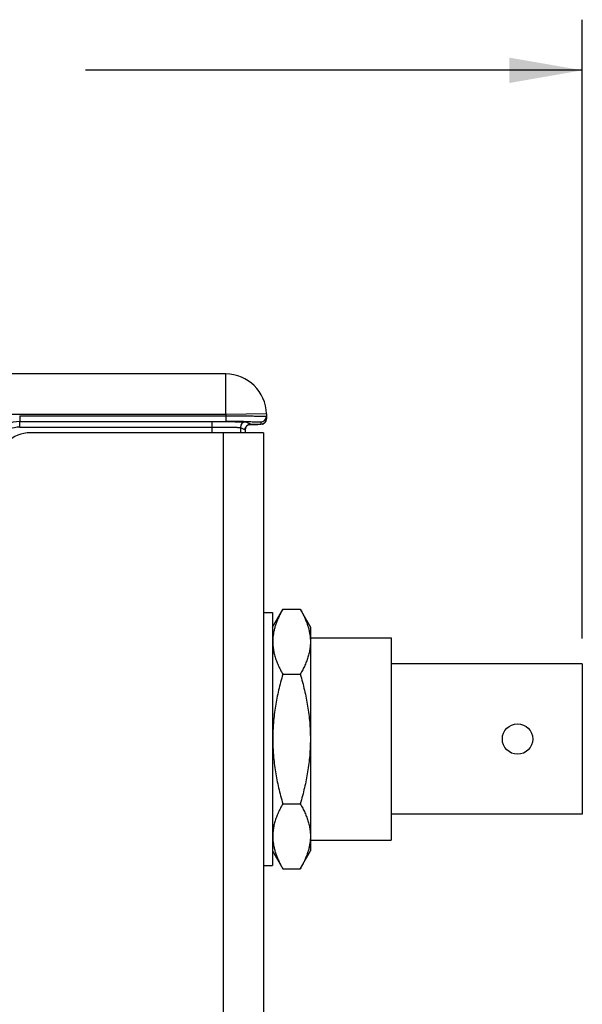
# Model space of a CAD drawing. Header units: inches. Extents: x 0 to 22, y 0 to 17.
# Tile 5 of 26: x 9.3 to 10.7, y 7.7 to 10.1. Entities that reach past the tile are written whole.
import ezdxf

# ---------------------------------------------------------------- set-up
doc = ezdxf.new("R2010")
doc.units = ezdxf.units.IN
doc.header["$LTSCALE"] = 1.21
doc.header["$MEASUREMENT"] = 0
doc.layers.get('0').update_dxf_attribs({"linetype": 'CONTINUOUS'})
doc.layers.add('DIMENSIONS', color=7, linetype='CONTINUOUS')
doc.styles.get("Standard").update_dxf_attribs({"font": 'txt', "width": 0.8})
doc.dimstyles.new('DIMSTYLE_1', dxfattribs={"dimtxt": 0.125, "dimasz": 0.18, "dimexe": 0.125, "dimexo": 0.0625, "dimgap": 0.0625, "dimtad": 0, "dimtih": 1, "dimtoh": 1, "dimzin": 4, "dimdsep": 46, "dimtxsty": 'STANDARD', "dimblk": '_FILLED', "dimblk1": '_FILLED', "dimblk2": '_FILLED', "dimcen": 0.09, "dimadec": 0, "dimazin": 0, "dimtp": 0.001, "dimtm": 0.001, "dimtfac": 1, "dimtofl": 0, "dimtmove": 0, "dimatfit": 3, "dimldrblk": '_FILLED', "dimfxl": 1, "dimtolj": 1, "dimtzin": 4, "dimarcsym": 0})

# ---------------------------------------------------------------- blocks, each defined once
blk = doc.blocks.new('_FILLED')
at = {"color": 0, "linetype": 'BYBLOCK'}
blk.add_solid([(0, 0), (-1, 0.174), (-1, -0.174)], dxfattribs=at)
blk = doc.blocks.new('*D11')
at = {"layer": 'DIMENSIONS', "color": 2, "linetype": 'CONTINUOUS'}
for p, q in [((6.9971, 7.1277), (6.9971, 10.1243)), ((10.7001, 8.5959), (10.7001, 10.1243)), ((6.9971, 9.9993), (8.2236, 9.9993)), ((10.7001, 9.9993), (9.4736, 9.9993))]:
    blk.add_line(p, q, dxfattribs=at)
at = {"layer": 'DIMENSIONS', "color": 2, "linetype": 'CONTINUOUS', "xscale": 0.18, "yscale": 0.18, "zscale": 0.18, "rotation": 180}
blk.add_blockref('_FILLED', (6.9971, 9.9993), dxfattribs=at)
at = {"layer": 'DIMENSIONS', "color": 2, "linetype": 'CONTINUOUS', "xscale": 0.18, "yscale": 0.18, "zscale": 0.18}
blk.add_blockref('_FILLED', (10.7001, 9.9993), dxfattribs=at)
at = {"layer": 'DIMENSIONS', "color": 2, "linetype": 'CONTINUOUS', "insert": (8.8486, 10.0618), "char_height": 0.125, "width": 1.125, "attachment_point": 2, "line_spacing_factor": 0.9}
blk.add_mtext('3.70{\\Ftxt.shx;\\W1.000000;\\H0.125000; }[94.1]', dxfattribs=at)

msp = doc.modelspace()

# ---------------------------------------------------------------- linework, layer by layer
at = {"color": 7, "linetype": 'CONTINUOUS'}
for p, q in [((9.8198, 9.2493), (9.166, 9.2493)), ((9.8198, 9.1493), (9.8198, 9.2493)), ((9.8198, 9.1493), (9.1467, 9.1493)), ((9.3107, 9.1455), (9.3107, 9.1317)), ((9.3107, 9.1455), (9.8199, 9.1455)), ((9.9198, 9.1511), (9.8198, 9.1493)), ((9.8198, 9.1493), (9.8199, 9.1455)), ((9.8199, 9.1455), (9.8199, 9.1317)), ((9.9198, 9.1511), (9.92, 9.1389)), ((9.3107, 9.1317), (9.8199, 9.1317)), ((9.3108, 9.1179), (9.3108, 9.1317)), ((9.7857, 9.1043), (9.7857, 9.1317)), ((9.8201, 9.1316), (9.824, 9.1316)), ((9.8694, 9.131), (9.8811, 9.1251)), ((9.8766, 9.1243), (9.8847, 9.1244)), ((9.8811, 9.1251), (9.8793, 9.1249)), ((9.8847, 9.1244), (9.8939, 9.1245)), ((9.8939, 9.1245), (9.8988, 9.1246)), ((9.9061, 9.131), (9.9062, 9.1249)), ((9.3108, 9.1179), (9.7857, 9.1179)), ((9.8557, 9.1172), (9.8557, 9.1043)), ((9.8557, 9.1172), (9.8674, 9.1113)), ((9.8674, 9.1113), (9.8674, 9.1043)), ((9.8674, 9.1113), (9.8674, 9.1113)), ((9.9131, 8.6603), (9.9351, 8.6603)), ((9.9351, 8.6243), (9.9604, 8.6682)), ((9.9351, 8.6603), (9.9351, 8.0353)), ((9.9604, 8.6682), (10.0037, 8.6682)), ((10.0037, 8.6682), (10.0291, 8.6243)), ((10.0291, 8.6243), (10.0291, 8.0713)), ((10.0291, 8.5978), (10.2281, 8.5977)), ((10.2281, 8.5977), (10.228, 8.0977)), ((10.7001, 8.5334), (10.2281, 8.5335)), ((10.7001, 8.5334), (10.7, 8.1619)), ((9.9604, 8.508), (10.0037, 8.508)), ((9.9604, 8.1876), (10.0037, 8.1876)), ((10.7, 8.1619), (10.228, 8.162)), ((10.0291, 8.0978), (10.228, 8.0977)), ((9.9351, 8.0713), (9.9604, 8.0273)), ((10.0037, 8.0273), (10.0291, 8.0713)), ((9.9131, 8.0353), (9.9351, 8.0353)), ((9.9604, 8.0273), (10.0037, 8.0273))]:
    msp.add_line(p, q, dxfattribs=at)
at = {"color": 3, "linetype": 'CONTINUOUS'}
for p, q in [((9.9131, 9.1043), (9.3371, 9.1043)), ((9.8131, 9.1043), (9.8131, 5.9253)), ((9.9131, 9.1043), (9.9131, 5.9253))]:
    msp.add_line(p, q, dxfattribs=at)
at = {"color": 7, "linetype": 'CONTINUOUS'}
for points in [[(9.8674, 9.1113), (9.8674, 9.1115), (9.8674, 9.1128), (9.8676, 9.1139), (9.8679, 9.1151), (9.8683, 9.1162), (9.8687, 9.1172), (9.8692, 9.1182), (9.8698, 9.1191), (9.8704, 9.12), (9.8711, 9.1208), (9.8719, 9.1215), (9.8726, 9.1221), (9.8734, 9.1227), (9.8742, 9.1232), (9.875, 9.1237), (9.8758, 9.124), (9.8766, 9.1243)], [(9.8766, 9.1243), (9.8773, 9.1245), (9.8779, 9.1247), (9.8784, 9.1248), (9.8788, 9.1249), (9.8791, 9.1249), (9.8794, 9.125), (9.8795, 9.125), (9.8795, 9.125), (9.8796, 9.125)], [(9.9102, 9.1254), (9.911, 9.1257), (9.9118, 9.1261), (9.9127, 9.1265), (9.9136, 9.127)], [(9.9136, 9.127), (9.9145, 9.1276), (9.9154, 9.1284), (9.9162, 9.1292), (9.917, 9.1301), (9.9178, 9.1312), (9.9184, 9.1323), (9.919, 9.1335), (9.9195, 9.1348), (9.9198, 9.1362), (9.92, 9.1376), (9.92, 9.1389)]]:
    msp.add_lwpolyline(points, dxfattribs=at)
msp.add_circle((10.5401, 8.3477), 0.0375, dxfattribs=at)
for centre, radius, start, end in [((9.8198, 9.1493), 0.1, 1, 90), ((9.9061, 9.1448), 0.0138, 269.999, 0.9989), ((9.3108, 9.0517), 0.08, 89.9983, 179.9971), ((9.8204, 0.1312), 9.0006, 89.72557, 90.00309), ((9.8694, 9.1172), 0.0138, 90.014, 179.993), ((9.8811, 9.1113), 0.0138, 108.1608, 179.9892), ((9.9062, 9.1387), 0.0138, 300.0443, 0.9973), ((9.3108, 9.0517), 0.0662, 89.9953, 179.9978)]:
    msp.add_arc(centre, radius, start, end, dxfattribs=at)
at = {"color": 3, "linetype": 'CONTINUOUS'}
msp.add_arc((9.3371, 9.0243), 0.08, 90, 180, dxfattribs=at)
at = {"color": 7, "linetype": 'CONTINUOUS'}
for points, knots in [([(9.8199, 9.1455), (9.8264, 9.1455), (9.8391, 9.1456), (9.8577, 9.1456), (9.8723, 9.1455), (9.8831, 9.1455), (9.8904, 9.1455), (9.8969, 9.1454), (9.9028, 9.1454), (9.9078, 9.1453), (9.912, 9.1453), (9.9149, 9.1452), (9.9168, 9.1452), (9.9179, 9.1452), (9.9187, 9.1451), (9.9194, 9.1451), (9.9196, 9.145), (9.9199, 9.145), (9.9199, 9.145)], [0, 0, 0, 0, 0.194983, 0.382528, 0.555407, 0.634234, 0.706957, 0.772868, 0.831336, 0.881796, 0.92376, 0.956828, 0.969924, 0.980684, 0.989083, 0.995104, 0.998736, 1, 1, 1, 1]), ([(9.824, 9.1316), (9.8272, 9.1316), (9.8334, 9.1315), (9.8421, 9.1315), (9.8498, 9.1314), (9.8564, 9.1313), (9.8617, 9.1313), (9.8652, 9.1312), (9.8673, 9.1311), (9.8684, 9.1311), (9.869, 9.131), (9.8694, 9.131), (9.8694, 9.131)], [0, 0, 0, 0, 0.212627, 0.406108, 0.576924, 0.721972, 0.838618, 0.924758, 0.955883, 0.978849, 0.993564, 1, 1, 1, 1]), ([(9.8635, 9.1316), (9.8666, 9.1316), (9.8725, 9.1316), (9.8808, 9.1315), (9.8881, 9.1315), (9.8935, 9.1314), (9.8972, 9.1313), (9.8995, 9.1313), (9.9015, 9.1312), (9.9031, 9.1312), (9.9043, 9.1311), (9.9053, 9.1311), (9.9057, 9.131), (9.9061, 9.1311), (9.9061, 9.131)], [0, 0, 0, 0, 0.217645, 0.414354, 0.586792, 0.732041, 0.793685, 0.847648, 0.893707, 0.931664, 0.961365, 0.982688, 0.995558, 1, 1, 1, 1]), ([(9.9062, 9.1249), (9.9062, 9.1248), (9.906, 9.1248), (9.9057, 9.1248), (9.905, 9.1248), (9.9042, 9.1247), (9.9031, 9.1247), (9.9012, 9.1246), (9.8982, 9.1246), (9.8939, 9.1245), (9.8889, 9.1244), (9.883, 9.1244), (9.8788, 9.1243), (9.8766, 9.1243)], [0, 0, 0, 0, 0.004341, 0.016823, 0.037529, 0.066413, 0.103408, 0.148405, 0.261893, 0.405592, 0.577867, 0.776762, 1, 1, 1, 1]), ([(9.7857, 9.1179), (9.7902, 9.1179), (9.799, 9.1179), (9.8118, 9.1178), (9.8237, 9.1178), (9.8341, 9.1177), (9.8417, 9.1176), (9.8468, 9.1175), (9.8498, 9.1175), (9.8522, 9.1174), (9.8539, 9.1174), (9.855, 9.1172), (9.8555, 9.1173), (9.8557, 9.1172)], [0, 0, 0, 0, 0.192887, 0.378577, 0.550072, 0.700902, 0.825384, 0.876235, 0.918832, 0.952774, 0.977747, 0.993526, 1, 1, 1, 1]), ([(9.9604, 8.6682), (9.9588, 8.6654), (9.9556, 8.6596), (9.9513, 8.651), (9.9473, 8.6422), (9.9439, 8.6334), (9.941, 8.6246), (9.9387, 8.6157), (9.937, 8.6068), (9.9363, 8.6008), (9.936, 8.5978)], [0, 0, 0, 0, 0.131277, 0.260649, 0.388085, 0.513611, 0.637334, 0.759437, 0.880203, 1, 1, 1, 1]), ([(10.0037, 8.6682), (10.0054, 8.6654), (10.0085, 8.6596), (10.0129, 8.651), (10.0168, 8.6422), (10.0203, 8.6334), (10.0232, 8.6246), (10.0255, 8.6157), (10.0272, 8.6067), (10.0279, 8.6007), (10.0281, 8.5978)], [0, 0, 0, 0, 0.131278, 0.26065, 0.388086, 0.513613, 0.637335, 0.759438, 0.880203, 1, 1, 1, 1]), ([(9.936, 8.5978), (9.9359, 8.5959), (9.9357, 8.5921), (9.9356, 8.5845), (9.9361, 8.5769), (9.9371, 8.5693), (9.9381, 8.5637), (9.9393, 8.558), (9.9414, 8.5505), (9.9445, 8.541), (9.949, 8.5299), (9.9544, 8.5188), (9.9584, 8.5116), (9.9604, 8.508)], [0, 0, 0, 0, 0.060257, 0.120443, 0.240972, 0.301543, 0.362426, 0.423702, 0.485436, 0.610467, 0.737842, 0.867692, 1, 1, 1, 1]), ([(10.0281, 8.5978), (10.0283, 8.5959), (10.0285, 8.5921), (10.0286, 8.5845), (10.0281, 8.5769), (10.0271, 8.5693), (10.0261, 8.5637), (10.0248, 8.558), (10.0228, 8.5504), (10.0197, 8.541), (10.0151, 8.5299), (10.0098, 8.5188), (10.0058, 8.5116), (10.0037, 8.508)], [0, 0, 0, 0, 0.060256, 0.120442, 0.240971, 0.301542, 0.362426, 0.423702, 0.485436, 0.610467, 0.737843, 0.867692, 1, 1, 1, 1]), ([(9.9604, 8.508), (9.9567, 8.495), (9.9515, 8.4753), (9.9458, 8.4488), (9.9422, 8.4288), (9.9393, 8.4086), (9.9376, 8.3918), (9.9366, 8.3783), (9.9359, 8.3647), (9.9357, 8.3545), (9.9357, 8.3478)], [0, 0, 0, 0, 0.249974, 0.374973, 0.499975, 0.624977, 0.749982, 0.812488, 0.874994, 1, 1, 1, 1]), ([(10.0037, 8.508), (10.0075, 8.495), (10.0126, 8.4753), (10.0183, 8.4488), (10.0219, 8.4288), (10.0248, 8.4086), (10.0266, 8.3918), (10.0276, 8.3783), (10.0283, 8.3647), (10.0286, 8.3478), (10.0283, 8.3308), (10.0276, 8.3173), (10.0266, 8.3038), (10.0248, 8.2869), (10.0219, 8.2668), (10.0183, 8.2468), (10.0126, 8.2203), (10.0075, 8.2006), (10.0037, 8.1876)], [0, 0, 0, 0, 0.124987, 0.187487, 0.249987, 0.312489, 0.374991, 0.406244, 0.437497, 0.5, 0.562503, 0.593756, 0.625009, 0.687511, 0.750013, 0.812513, 0.875013, 1, 1, 1, 1]), ([(9.9357, 8.3478), (9.9357, 8.341), (9.9359, 8.3308), (9.9366, 8.3173), (9.9376, 8.3038), (9.9393, 8.2869), (9.9422, 8.2668), (9.9458, 8.2468), (9.9515, 8.2203), (9.9567, 8.2006), (9.9604, 8.1876)], [0, 0, 0, 0, 0.125006, 0.187512, 0.250018, 0.375023, 0.500025, 0.625027, 0.750026, 1, 1, 1, 1]), ([(9.9604, 8.1876), (9.9584, 8.1839), (9.9544, 8.1767), (9.949, 8.1656), (9.9445, 8.1545), (9.9414, 8.1451), (9.9393, 8.1375), (9.9381, 8.1319), (9.9371, 8.1262), (9.9361, 8.1186), (9.9356, 8.111), (9.9357, 8.1035), (9.9359, 8.0997), (9.936, 8.0978)], [0, 0, 0, 0, 0.132308, 0.262158, 0.389533, 0.514564, 0.576298, 0.637573, 0.698457, 0.759028, 0.879557, 0.939743, 1, 1, 1, 1]), ([(10.0037, 8.1876), (10.0058, 8.1839), (10.0098, 8.1767), (10.0151, 8.1656), (10.0197, 8.1545), (10.0228, 8.1451), (10.0248, 8.1375), (10.0261, 8.1319), (10.0271, 8.1262), (10.0281, 8.1186), (10.0286, 8.111), (10.0285, 8.1034), (10.0283, 8.0996), (10.0281, 8.0978)], [0, 0, 0, 0, 0.132309, 0.262158, 0.389533, 0.514564, 0.576298, 0.637573, 0.698457, 0.759027, 0.879556, 0.939743, 1, 1, 1, 1]), ([(9.936, 8.0978), (9.9363, 8.0948), (9.937, 8.0888), (9.9387, 8.0799), (9.941, 8.071), (9.9439, 8.0621), (9.9473, 8.0533), (9.9513, 8.0446), (9.9556, 8.0359), (9.9588, 8.0302), (9.9604, 8.0273)], [0, 0, 0, 0, 0.119797, 0.240563, 0.362666, 0.486389, 0.611915, 0.739351, 0.868723, 1, 1, 1, 1]), ([(10.0281, 8.0978), (10.0279, 8.0948), (10.0272, 8.0888), (10.0255, 8.0798), (10.0232, 8.071), (10.0203, 8.0621), (10.0168, 8.0533), (10.0129, 8.0446), (10.0085, 8.0359), (10.0054, 8.0302), (10.0037, 8.0273)], [0, 0, 0, 0, 0.119797, 0.240563, 0.362667, 0.48639, 0.611917, 0.739352, 0.868724, 1, 1, 1, 1])]:
    msp.add_open_spline(points, degree=3, knots=knots, dxfattribs=at)
for points in [[(9.8768, 9.1244), (9.8782, 9.1249), (9.8797, 9.1251), (9.8811, 9.1251)], [(9.9131, 9.1267), (9.9111, 9.1255), (9.9086, 9.1249), (9.9062, 9.1249)]]:
    msp.add_open_spline(points, degree=3, dxfattribs=at)

# ---------------------------------------------------------------- dimensions: what is measured, and where the dimension line sits
at = {"layer": 'DIMENSIONS', "color": 2, "linetype": 'CONTINUOUS'}
dim = msp.add_linear_dim(base=(10.7001, 9.9993), p1=(6.9971, 7.0652), p2=(10.7001, 8.5334), dimstyle='DIMSTYLE_1', dxfattribs=at)
dim.commit()
dim.dimension.update_dxf_attribs({"geometry": '*D11', "text_midpoint": (8.8486, 9.9993), "dimtype": 160})

doc.saveas('drawing.dxf')
